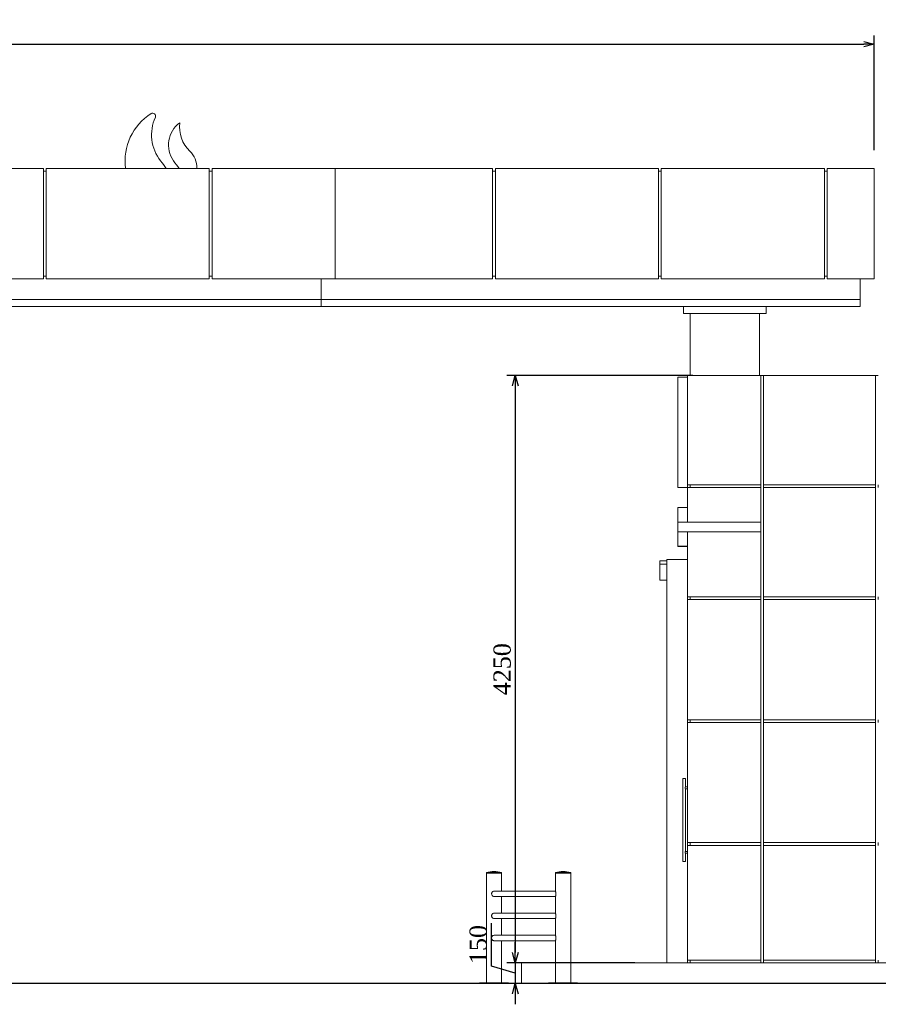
# Model space of a CAD drawing. Header units: millimetres. Extents: x -40905 to 48254, y -76282 to -42687.
# Tile 10 of 23: x 33256 to 39467, y -67782 to -60656. Entities that reach past the tile are written whole.
import ezdxf

# ---------------------------------------------------------------- set-up
doc = ezdxf.new("R2010")
doc.units = ezdxf.units.MM
doc.styles.get("Standard").update_dxf_attribs({"font": 'times.ttf'})
doc.dimstyles.new('ISO-25', dxfattribs={"dimscale": 50, "dimtxt": 2.5, "dimasz": 1.5, "dimexe": 1.25, "dimexo": 0.625, "dimtad": 1, "dimdec": 0, "dimtxsty": 'Standard', "dimblk": 'OPEN30', "dimcen": 2.5, "dimadec": 0, "dimazin": 0, "dimtfac": 1, "dimtdec": 0, "dimtmove": 0, "dimatfit": 3, "dimldrblk": 'OPEN30', "dimfxl": 1, "dimarcsym": 0})

# ---------------------------------------------------------------- blocks, each defined once
blk = doc.blocks.new('A$C6E4B3066')
at = {"color": 0, "linetype": 'Continuous', "lineweight": 0, "extrusion": (0, 1, 0)}
for p, q in [((-49303.9, -12976), (-50483.9, -12976)), ((-49303.9, -13776), (-49303.9, -12976)), ((-49303.9, -12996), (-49283.9, -12996)), ((-49283.9, -12976), (-49283.9, -13776)), ((-48103.9, -12976), (-49283.9, -12976)), ((-48415.3, -12976), (-48321.4, -12976)), ((-48103.9, -13776), (-48103.9, -12976)), ((-48103.9, -12996), (-48083.9, -12996)), ((-47193.9, -12976), (-48083.9, -12976)), ((-48083.9, -12976), (-48083.9, -13776)), ((-47193.9, -12976), (-47193.9, -13776)), ((-46053.9, -12976), (-47193.9, -12976)), ((-46053.9, -13776), (-46053.9, -12976)), ((-46053.9, -12996), (-46033.9, -12996)), ((-44853.9, -12976), (-46033.9, -12976)), ((-46033.9, -12976), (-46033.9, -13776)), ((-44853.9, -13776), (-44853.9, -12976)), ((-44853.9, -12996), (-44833.9, -12996)), ((-43653.9, -12976), (-44833.9, -12976)), ((-44833.9, -12976), (-44833.9, -13776)), ((-43653.9, -13776), (-43653.9, -12976)), ((-43653.9, -12996), (-43633.9, -12996)), ((-43633.9, -12976), (-43633.9, -13776)), ((-43293.9, -12976), (-43633.9, -12976)), ((-43293.9, -12976), (-43293.9, -13776)), ((-50483.9, -13776), (-49303.9, -13776)), ((-49303.9, -13756), (-49283.9, -13756)), ((-49283.9, -13776), (-48103.9, -13776)), ((-48103.9, -13756), (-48083.9, -13756)), ((-48083.9, -13776), (-47193.9, -13776)), ((-47293.9, -13926), (-47293.9, -13776)), ((-47193.9, -13776), (-46053.9, -13776)), ((-46053.9, -13756), (-46033.9, -13756)), ((-46033.9, -13776), (-44853.9, -13776)), ((-44853.9, -13756), (-44833.9, -13756)), ((-44833.9, -13776), (-43653.9, -13776)), ((-43653.9, -13756), (-43633.9, -13756)), ((-43633.9, -13776), (-43293.9, -13776)), ((-43393.9, -13926), (-43393.9, -13776)), ((-47293.9, -13926), (-56293.9, -13926)), ((-47293.9, -13926), (-56293.9, -13926)), ((-47293.9, -13926), (-47293.9, -13976)), ((-47293.9, -13926), (-43393.9, -13926)), ((-47293.9, -13926), (-43393.9, -13926)), ((-43393.9, -13926), (-43393.9, -13976)), ((-47293.9, -13976), (-56293.9, -13976)), ((-47293.9, -13976), (-43393.9, -13976)), ((-44673.9, -14026), (-44673.9, -13976)), ((-44673.9, -14026), (-44073.9, -14026)), ((-44623.9, -14026), (-44623.9, -14476)), ((-44123.9, -14476), (-44123.9, -14026)), ((-44073.9, -14026), (-44073.9, -13976)), ((-44643.9, -14486), (-44713.9, -14486)), ((-44643.9, -14486), (-44713.9, -14486)), ((-44713.9, -15286), (-44713.9, -14486)), ((-44113.9, -14476), (-44643.9, -14476)), ((-44643.9, -14476), (-44643.9, -15266)), ((-44113.9, -14476), (-44093.9, -14476)), ((-44113.9, -15266), (-44113.9, -14476)), ((-43283.9, -14476), (-44093.9, -14476)), ((-44093.9, -14476), (-44093.9, -15266)), ((-43283.9, -14476), (-43263.9, -14476)), ((-43283.9, -15266), (-43283.9, -14476)), ((-44643.9, -15286), (-44713.9, -15286)), ((-44643.9, -15266), (-44113.9, -15266)), ((-44643.9, -15286), (-44643.9, -15266)), ((-44113.9, -15286), (-44643.9, -15286)), ((-44643.9, -15286), (-44643.9, -15536.7)), ((-44623.9, -15286), (-44623.9, -15266)), ((-44113.9, -15286), (-44113.9, -15266)), ((-44113.9, -15536.7), (-44113.9, -15286)), ((-44093.9, -15266), (-44093.9, -15286)), ((-44093.9, -15266), (-43283.9, -15266)), ((-44093.9, -15286), (-44093.9, -16076)), ((-43283.9, -15286), (-44093.9, -15286)), ((-43283.9, -15286), (-43283.9, -15266)), ((-43283.9, -16076), (-43283.9, -15286)), ((-43263.9, -15266), (-43263.9, -15286)), ((-44713.9, -15430.9), (-44713.9, -15431)), ((-44643.9, -15430.9), (-44713.9, -15430.9)), ((-44713.9, -15431), (-44713.9, -15436.4)), ((-44713.9, -15431), (-44713.9, -15431)), ((-44643.9, -15431), (-44713.9, -15431)), ((-44643.9, -15431), (-44713.9, -15431)), ((-44713.9, -15436.4), (-44713.9, -15454.5)), ((-44713.9, -15454.5), (-44713.9, -15525.9)), ((-44713.9, -15536.7), (-44713.9, -15525.9)), ((-44713.9, -15536.7), (-44713.9, -15606.7)), ((-44113.9, -15536.7), (-44713.9, -15536.7)), ((-44113.9, -15536.7), (-44113.9, -15606.7)), ((-44713.9, -15606.7), (-44113.9, -15606.7)), ((-44713.9, -15679.4), (-44713.9, -15606.7)), ((-44643.9, -15606.7), (-44643.9, -16076)), ((-44113.9, -16076), (-44113.9, -15606.7)), ((-44713.9, -15679.4), (-44713.9, -15711)), ((-44713.9, -15711), (-44643.9, -15711)), ((-44713.9, -15711), (-44713.9, -15712.5)), ((-44713.9, -15711), (-44713.9, -15711)), ((-44643.9, -15711), (-44713.9, -15711)), ((-44643.9, -15712.5), (-44713.9, -15712.5)), ((-44843.9, -15816), (-44793.9, -15816)), ((-44843.9, -15839.8), (-44843.9, -15816)), ((-44793.9, -15806), (-44793.9, -18726)), ((-44793.9, -15806), (-44643.9, -15806)), ((-44843.9, -15956), (-44843.9, -15839.8)), ((-44843.9, -15839.8), (-44793.9, -15839.8)), ((-44843.9, -15956), (-44793.9, -15956)), ((-44643.9, -16076), (-44113.9, -16076)), ((-44643.9, -16076), (-44643.9, -16096)), ((-44113.9, -16096), (-44643.9, -16096)), ((-44643.9, -16096), (-44643.9, -16966)), ((-44623.9, -16096), (-44623.9, -16076)), ((-44113.9, -16096), (-44113.9, -16076)), ((-44113.9, -16966), (-44113.9, -16096)), ((-44093.9, -16076), (-44093.9, -16096)), ((-44093.9, -16076), (-43283.9, -16076)), ((-44093.9, -16096), (-44093.9, -16966)), ((-43283.9, -16096), (-44093.9, -16096)), ((-43283.9, -16096), (-43283.9, -16076)), ((-43283.9, -16966), (-43283.9, -16096)), ((-43263.9, -16076), (-43263.9, -16096)), ((-44643.9, -16966), (-44113.9, -16966)), ((-44643.9, -16966), (-44643.9, -16986)), ((-44113.9, -16986), (-44643.9, -16986)), ((-44643.9, -16986), (-44643.9, -17856)), ((-44623.9, -16986), (-44623.9, -16966)), ((-44113.9, -16986), (-44113.9, -16966)), ((-44113.9, -17856), (-44113.9, -16986)), ((-44093.9, -16966), (-44093.9, -16986)), ((-44093.9, -16966), (-43283.9, -16966)), ((-44093.9, -16986), (-44093.9, -17856)), ((-43283.9, -16986), (-44093.9, -16986)), ((-43283.9, -16986), (-43283.9, -16966)), ((-43283.9, -17856), (-43283.9, -16986)), ((-43263.9, -16966), (-43263.9, -16986)), ((-44678.9, -17393.3), (-44678.9, -17992)), ((-44659.6, -17392.6), (-44678.2, -17392.6)), ((-44658.9, -17393.3), (-44658.9, -17452.6)), ((-44658.9, -17452.6), (-44643.9, -17452.6)), ((-44658.9, -17466), (-44658.9, -17919.3)), ((-44658.9, -17466), (-44643.9, -17466)), ((-44643.9, -17856), (-44113.9, -17856)), ((-44643.9, -17856), (-44643.9, -17876)), ((-44113.9, -17876), (-44643.9, -17876)), ((-44643.9, -17876), (-44643.9, -18706)), ((-44623.9, -17856), (-44623.9, -17876)), ((-44113.9, -17876), (-44113.9, -17856)), ((-44113.9, -18706), (-44113.9, -17876)), ((-44093.9, -17856), (-44093.9, -17876)), ((-44093.9, -17856), (-43283.9, -17856)), ((-44093.9, -17876), (-44093.9, -18706)), ((-43283.9, -17876), (-44093.9, -17876)), ((-43283.9, -17876), (-43283.9, -17856)), ((-43283.9, -18706), (-43283.9, -17876)), ((-43263.9, -17856), (-43263.9, -17876)), ((-44643.9, -17919.3), (-44658.9, -17919.3)), ((-44658.9, -17932.6), (-44658.9, -17992)), ((-44643.9, -17932.6), (-44658.9, -17932.6)), ((-44659.6, -17992.6), (-44678.2, -17992.6)), ((-46098.9, -18073), (-46043.9, -18073)), ((-46098.9, -18073), (-46098.9, -18074)), ((-46098.9, -18074), (-46043.9, -18074)), ((-45988.9, -18076), (-46098.9, -18076)), ((-46098.9, -18076), (-46098.9, -18871)), ((-46095.9, -18074), (-46095.9, -18076)), ((-46043.9, -18073), (-45988.9, -18073)), ((-46043.9, -18074), (-45988.9, -18074)), ((-45991.9, -18074), (-45991.9, -18076)), ((-45988.9, -18073), (-45988.9, -18074)), ((-45988.9, -18076), (-45988.9, -18206)), ((-45488.9, -18073), (-45598.9, -18073)), ((-45598.9, -18074), (-45598.9, -18073)), ((-45488.9, -18074), (-45598.9, -18074)), ((-45598.9, -18076), (-45505, -18076)), ((-45598.9, -18206.2), (-45598.9, -18076)), ((-45595.9, -18076), (-45595.9, -18074)), ((-45505, -18076), (-45488.9, -18076)), ((-45491.9, -18076), (-45491.9, -18074)), ((-45488.9, -18074), (-45488.9, -18073)), ((-45488.9, -18871), (-45488.9, -18076)), ((-45598.9, -18206), (-46040.9, -18206)), ((-46040.9, -18246), (-45598.9, -18246)), ((-45988.9, -18246), (-45988.9, -18366)), ((-45598.9, -18366.2), (-45598.9, -18245.8)), ((-45598.9, -18366), (-46040.9, -18366)), ((-46040.9, -18406), (-45598.9, -18406)), ((-45988.9, -18406), (-45988.9, -18526)), ((-45598.9, -18526.2), (-45598.9, -18405.8)), ((-45598.9, -18526), (-46040.9, -18526)), ((-46040.9, -18566), (-45598.9, -18566)), ((-45988.9, -18566), (-45988.9, -18871)), ((-45598.9, -18871), (-45598.9, -18565.8)), ((-45598.9, -18726), (-45843.9, -18726)), ((-45843.9, -18876), (-45843.9, -18726)), ((-45488.9, -18726), (-36583.9, -18726)), ((-44643.9, -18706), (-44113.9, -18706)), ((-44643.9, -18706), (-44643.9, -18726)), ((-44623.9, -18706), (-44623.9, -18726)), ((-44113.9, -18726), (-44113.9, -18706)), ((-44093.9, -18706), (-44093.9, -18726)), ((-44093.9, -18706), (-43283.9, -18706)), ((-43283.9, -18726), (-43283.9, -18706)), ((-43263.9, -18706), (-43263.9, -18726)), ((-45938.9, -18871), (-46148.9, -18871)), ((-46148.9, -18876), (-46148.9, -18871)), ((-45938.9, -18876), (-45938.9, -18871)), ((-45648.9, -18871), (-45438.9, -18871)), ((-45648.9, -18871), (-45648.9, -18876)), ((-45438.9, -18871), (-45438.9, -18876))]:
    blk.add_line(p, q, dxfattribs=at)
at = {"color": 0, "linetype": 'Continuous', "lineweight": 30, "extrusion": (0, 1, 0)}
blk.add_line((-35543.5, -18876), (-57018.9, -18876), dxfattribs=at)
at = {"color": 0, "linetype": 'Continuous', "lineweight": 0}
for centre, radius, start, end in [((-48307.2, -12921.5), 405.5, 122.40235, 187.7227), ((-48513.2, -12597.4), 21.4, 335.69179, 121.65811), ((-48199.1, -12806.7), 199.4, 126.34919, 215.40337), ((-48317.1, -12646.4), 0.42, 352.61428, 126.34919), ((-48358.7, -12969.9), 164.9, 357.88736, 46.19944), ((-47268.9, -12145.5), 1340.7, 215.40337, 218.27271)]:
    blk.add_arc(centre, radius, start, end, dxfattribs=at)
at = {"color": 0, "linetype": 'Continuous', "lineweight": 0, "extrusion": (0, 0, -1)}
for centre, radius, start, end in [((48217.4, -12732.6), 303.8, 321.54751, 24.57423), ((48078.2, -12677.4), 240.5, 313.80056, 7.38572), ((38880.5, -5927.7), 11857.1, 323.52748, 323.85426), ((44678.2, -17393.3), 0.667, 0, 90), ((44659.6, -17393.3), 0.667, 90, 180), ((44678.2, -17992), 0.667, 270, 0), ((44659.6, -17992), 0.667, 180, 270), ((46043.9, -18249.6), 185, 72.70466, 107.29534), ((45543.9, -18249.6), 185, 72.70466, 107.29534)]:
    blk.add_arc(centre, radius, start, end, dxfattribs=at)
at = {"color": 0, "linetype": 'Continuous', "lineweight": 0}
for points, knots in [([(-44658.9, -17466), (-44658.9, -17466), (-44658.9, -17465.9), (-44659, -17465.8), (-44659.1, -17465.6), (-44659.3, -17465.3), (-44659.5, -17465.1), (-44659.8, -17464.6), (-44659.9, -17464.3), (-44660.2, -17463.7), (-44660.4, -17463.4), (-44660.7, -17462.7), (-44660.9, -17462.3), (-44661.1, -17461.5), (-44661.2, -17461.1), (-44661.4, -17460.2), (-44661.4, -17459.8), (-44661.4, -17458.9), (-44661.4, -17458.4), (-44661.2, -17457.6), (-44661.1, -17457.1), (-44660.9, -17456.3), (-44660.7, -17455.9), (-44660.4, -17455.2), (-44660.2, -17454.9), (-44659.9, -17454.3), (-44659.8, -17454), (-44659.5, -17453.6), (-44659.3, -17453.3), (-44659.1, -17453), (-44659, -17452.9), (-44658.9, -17452.7), (-44658.9, -17452.6), (-44658.9, -17452.6)], [15.694287, 15.694287, 15.694287, 15.694287, 17.645222, 17.645222, 19.596157, 19.596157, 21.547092, 21.547092, 23.498027, 23.498027, 25.470664, 25.470664, 27.443301, 27.443301, 29.415938, 29.415938, 31.388574, 31.388574, 33.361211, 33.361211, 35.333848, 35.333848, 37.306485, 37.306485, 39.279121, 39.279121, 41.230056, 41.230056, 43.180991, 43.180991, 45.131926, 45.131926, 47.082861, 47.082861, 47.082861, 47.082861]), ([(-44658.9, -17919.3), (-44658.9, -17919.3), (-44658.9, -17919.4), (-44659, -17919.5), (-44659.1, -17919.7), (-44659.3, -17920), (-44659.5, -17920.2), (-44659.8, -17920.7), (-44659.9, -17921), (-44660.2, -17921.6), (-44660.4, -17921.9), (-44660.7, -17922.6), (-44660.9, -17923), (-44661.1, -17923.8), (-44661.2, -17924.2), (-44661.4, -17925.1), (-44661.4, -17925.5), (-44661.4, -17926.4), (-44661.4, -17926.9), (-44661.2, -17927.7), (-44661.1, -17928.2), (-44660.9, -17929), (-44660.7, -17929.4), (-44660.4, -17930.1), (-44660.2, -17930.4), (-44659.9, -17931), (-44659.8, -17931.3), (-44659.5, -17931.7), (-44659.3, -17932), (-44659.1, -17932.3), (-44659, -17932.4), (-44658.9, -17932.6), (-44658.9, -17932.6), (-44658.9, -17932.6)], [15.694287, 15.694287, 15.694287, 15.694287, 17.645222, 17.645222, 19.596157, 19.596157, 21.547092, 21.547092, 23.498027, 23.498027, 25.470664, 25.470664, 27.443301, 27.443301, 29.415938, 29.415938, 31.388574, 31.388574, 33.361211, 33.361211, 35.333848, 35.333848, 37.306485, 37.306485, 39.279121, 39.279121, 41.230056, 41.230056, 43.180991, 43.180991, 45.131926, 45.131926, 47.082861, 47.082861, 47.082861, 47.082861]), ([(-46040.9, -18206), (-46041.9, -18206), (-46042.9, -18206.1), (-46046.5, -18206.6), (-46049, -18207.5), (-46053.6, -18210.2), (-46055.6, -18212), (-46058.6, -18216), (-46059.8, -18218.1), (-46061.1, -18222.6), (-46061.4, -18224.9), (-46061.1, -18229.8), (-46060.4, -18232.2), (-46058.1, -18236.9), (-46056.5, -18239.1), (-46052.5, -18242.5), (-46050.3, -18243.8), (-46045.7, -18245.5), (-46043.3, -18246), (-46040.9, -18246)], [-63.941306, -63.941306, -63.941306, -63.941306, -60.83139, -60.83139, -52.95592, -52.95592, -44.91917, -44.91917, -37.645093, -37.645093, -30.686738, -30.686738, -23.172639, -23.172639, -14.910287, -14.910287, -7.2675, -7.2675, 0, 0, 0, 0]), ([(-45598.9, -18245.8), (-45598.9, -18245.7), (-45598.9, -18245.6), (-45598.8, -18245.2), (-45598.8, -18244.8), (-45598.4, -18243.2), (-45598, -18241.7), (-45597.3, -18238), (-45596.9, -18236), (-45596.3, -18231.5), (-45596.1, -18229.3), (-45596, -18224.8), (-45596.1, -18222.7), (-45596.5, -18218.2), (-45596.9, -18215.9), (-45597.7, -18211.8), (-45598.1, -18210), (-45598.7, -18207.5), (-45598.9, -18206.7), (-45598.9, -18206.2), (-45598.9, -18206.2), (-45598.9, -18206.2)], [-124.244115, -124.244115, -124.244115, -124.244115, -123.014877, -123.014877, -118.864132, -118.864132, -110.847639, -110.847639, -103.344585, -103.344585, -96.263296, -96.263296, -89.987764, -89.987764, -82.101473, -82.101473, -74.133579, -74.133579, -66.775888, -66.775888, -66.439621, -66.439621, -66.439621, -66.439621]), ([(-46040.9, -18366), (-46041.9, -18366), (-46042.9, -18366.1), (-46046.5, -18366.6), (-46049, -18367.5), (-46053.6, -18370.2), (-46055.6, -18372), (-46058.6, -18376), (-46059.8, -18378.1), (-46061.1, -18382.6), (-46061.4, -18384.9), (-46061.1, -18389.8), (-46060.4, -18392.2), (-46058.1, -18396.9), (-46056.5, -18399.1), (-46052.5, -18402.5), (-46050.3, -18403.8), (-46045.7, -18405.5), (-46043.3, -18406), (-46040.9, -18406)], [-63.941306, -63.941306, -63.941306, -63.941306, -60.83139, -60.83139, -52.95592, -52.95592, -44.91917, -44.91917, -37.645093, -37.645093, -30.686738, -30.686738, -23.172639, -23.172639, -14.910287, -14.910287, -7.2675, -7.2675, 0, 0, 0, 0]), ([(-45598.9, -18405.8), (-45598.9, -18405.7), (-45598.9, -18405.6), (-45598.8, -18405.2), (-45598.8, -18404.8), (-45598.4, -18403.2), (-45598, -18401.7), (-45597.3, -18398), (-45596.9, -18396), (-45596.3, -18391.5), (-45596.1, -18389.3), (-45596, -18384.8), (-45596.1, -18382.7), (-45596.5, -18378.2), (-45596.9, -18375.9), (-45597.7, -18371.8), (-45598.1, -18370), (-45598.7, -18367.5), (-45598.9, -18366.7), (-45598.9, -18366.2), (-45598.9, -18366.2), (-45598.9, -18366.2)], [-124.244115, -124.244115, -124.244115, -124.244115, -123.014877, -123.014877, -118.864132, -118.864132, -110.847639, -110.847639, -103.344585, -103.344585, -96.263296, -96.263296, -89.987763, -89.987763, -82.101473, -82.101473, -74.133579, -74.133579, -66.775888, -66.775888, -66.439621, -66.439621, -66.439621, -66.439621]), ([(-46040.9, -18526), (-46041.9, -18526), (-46042.9, -18526.1), (-46046.5, -18526.6), (-46049, -18527.5), (-46053.6, -18530.2), (-46055.6, -18532), (-46058.6, -18536), (-46059.8, -18538.1), (-46061.1, -18542.6), (-46061.4, -18544.9), (-46061.1, -18549.8), (-46060.4, -18552.2), (-46058.1, -18556.9), (-46056.5, -18559.1), (-46052.5, -18562.5), (-46050.3, -18563.8), (-46045.7, -18565.5), (-46043.3, -18566), (-46040.9, -18566)], [-63.941306, -63.941306, -63.941306, -63.941306, -60.83139, -60.83139, -52.95592, -52.95592, -44.91917, -44.91917, -37.645093, -37.645093, -30.686738, -30.686738, -23.172639, -23.172639, -14.910287, -14.910287, -7.2675, -7.2675, 0, 0, 0, 0]), ([(-45598.9, -18565.8), (-45598.9, -18565.7), (-45598.9, -18565.6), (-45598.8, -18565.2), (-45598.8, -18564.8), (-45598.4, -18563.2), (-45598, -18561.7), (-45597.3, -18558), (-45596.9, -18556), (-45596.3, -18551.5), (-45596.1, -18549.3), (-45596, -18544.8), (-45596.1, -18542.7), (-45596.5, -18538.2), (-45596.9, -18535.9), (-45597.7, -18531.8), (-45598.1, -18530), (-45598.7, -18527.5), (-45598.9, -18526.7), (-45598.9, -18526.2), (-45598.9, -18526.2), (-45598.9, -18526.2)], [-124.244115, -124.244115, -124.244115, -124.244115, -123.014877, -123.014877, -118.864132, -118.864132, -110.847639, -110.847639, -103.344585, -103.344585, -96.263296, -96.263296, -89.987764, -89.987764, -82.101473, -82.101473, -74.133579, -74.133579, -66.775888, -66.775888, -66.439621, -66.439621, -66.439621, -66.439621])]:
    blk.add_open_spline(points, degree=3, knots=knots, dxfattribs=at)
blk = doc.blocks.new('_Open30')
at = {"color": 0, "linetype": 'ByBlock', "lineweight": -2}
for p, q in [((-1, 0.268), (0, 0)), ((0, 0), (-1, -0.268)), ((0, 0), (-1, 0))]:
    blk.add_line(p, q, dxfattribs=at)
blk = doc.blocks.new('*D646')
at = {"color": 0, "lineweight": -2, "transparency": 16777216}
for p, q in [((26337.4, -61601.2), (26337.4, -60770.8)), ((39437.4, -61601.2), (39437.4, -60770.8)), ((26412.4, -60833.3), (39362.4, -60833.3))]:
    blk.add_line(p, q, dxfattribs=at)
at = {"layer": 'Defpoints', "color": 0, "lineweight": 5, "transparency": 16777216}
for p in [(39437.4, -60833.3), (26337.4, -61632.4), (39437.4, -61632.4)]:
    blk.add_point(p, dxfattribs=at)
at = {"color": 0, "lineweight": -2, "transparency": 16777216, "xscale": 75, "yscale": 75, "zscale": 75, "rotation": 180}
blk.add_blockref('_Open30', (26337.4, -60833.3), dxfattribs=at)
at = {"color": 0, "lineweight": -2, "transparency": 16777216, "xscale": 75, "yscale": 75, "zscale": 75}
blk.add_blockref('_Open30', (39437.4, -60833.3), dxfattribs=at)
at = {"color": 0, "lineweight": 5, "transparency": 16777216, "insert": (32887.4, -60738.5), "char_height": 125, "attachment_point": 5}
blk.add_mtext('13100', dxfattribs=at)
blk = doc.blocks.new('*D649')
at = {"color": 0, "lineweight": -2, "transparency": 16777216}
for p, q in [((38126.2, -63232.4), (36779.1, -63232.4)), ((36841.6, -63307.4), (36841.6, -67407.4)), ((37706.2, -67482.4), (36779.1, -67482.4))]:
    blk.add_line(p, q, dxfattribs=at)
at = {"layer": 'Defpoints', "color": 0, "lineweight": 5, "transparency": 16777216}
for p in [(38157.4, -63232.4), (36841.6, -67482.4), (37737.4, -67482.4)]:
    blk.add_point(p, dxfattribs=at)
at = {"color": 0, "lineweight": -2, "transparency": 16777216, "xscale": 75, "yscale": 75, "zscale": 75}
for p, rotation in [((36841.6, -63232.4), 90), ((36841.6, -67482.4), 270)]:
    blk.add_blockref('_Open30', p, dxfattribs=dict(at, rotation=rotation))
at = {"color": 0, "lineweight": 5, "transparency": 16777216, "insert": (36746.7, -65357.4), "char_height": 125, "attachment_point": 5, "rotation": 90}
blk.add_mtext('4250', dxfattribs=at)
blk = doc.blocks.new('*D651')
at = {"color": 0, "lineweight": -2, "transparency": 16777216}
for p, q in [((36668.6, -67505.6), (36668.6, -67194.4)), ((36841.6, -67407.4), (36841.6, -67332.4)), ((37706.2, -67482.4), (36779.1, -67482.4)), ((36841.6, -67482.4), (36841.6, -67632.4)), ((36841.6, -67482.4), (36841.6, -67632.4)), ((36841.6, -67557.4), (36668.6, -67505.6)), ((37706.2, -67632.4), (36779.1, -67632.4)), ((36841.6, -67707.4), (36841.6, -67782.4))]:
    blk.add_line(p, q, dxfattribs=at)
at = {"layer": 'Defpoints', "color": 0, "lineweight": 5, "transparency": 16777216}
for p in [(37737.4, -67482.4), (36841.6, -67632.4), (37737.4, -67632.4)]:
    blk.add_point(p, dxfattribs=at)
at = {"color": 0, "lineweight": -2, "transparency": 16777216, "xscale": 75, "yscale": 75, "zscale": 75}
for p, rotation in [((36841.6, -67482.4), 270), ((36841.6, -67632.4), 90)]:
    blk.add_blockref('_Open30', p, dxfattribs=dict(at, rotation=rotation))
at = {"color": 0, "lineweight": 5, "transparency": 16777216, "insert": (36573.8, -67350), "char_height": 125, "attachment_point": 5, "rotation": 90}
blk.add_mtext('150', dxfattribs=at)

msp = doc.modelspace()

# ---------------------------------------------------------------- block references
at = {"lineweight": 5}
msp.add_blockref('A$C6E4B3066', (82731.3, -48756.5), dxfattribs=at)

# ---------------------------------------------------------------- dimensions: what is measured, and where the dimension line sits
at = {"color": 1, "lineweight": 5}
dim = msp.add_linear_dim(base=(39437.4, -60833.3), p1=(26337.4, -61632.4), p2=(39437.4, -61632.4), dimstyle='ISO-25', dxfattribs=at)
dim.commit()
dim.dimension.update_dxf_attribs({"geometry": '*D646', "text_midpoint": (32887.4, -60738.5)})
dim = msp.add_linear_dim(base=(36841.6, -67482.4), p1=(38157.4, -63232.4), p2=(37737.4, -67482.4), angle=90, dimstyle='ISO-25', dxfattribs=at)
dim.commit()
dim.dimension.update_dxf_attribs({"geometry": '*D649', "text_midpoint": (36746.7, -65357.4)})
dim = msp.add_linear_dim(base=(36841.6, -67632.4), p1=(37737.4, -67482.4), p2=(37737.4, -67632.4), angle=90, dimstyle='ISO-25', override={"dimtmove": 1}, dxfattribs=at)
dim.commit()
dim.dimension.update_dxf_attribs({"geometry": '*D651', "text_midpoint": (36573.8, -67474.3)})

doc.saveas('drawing.dxf')
